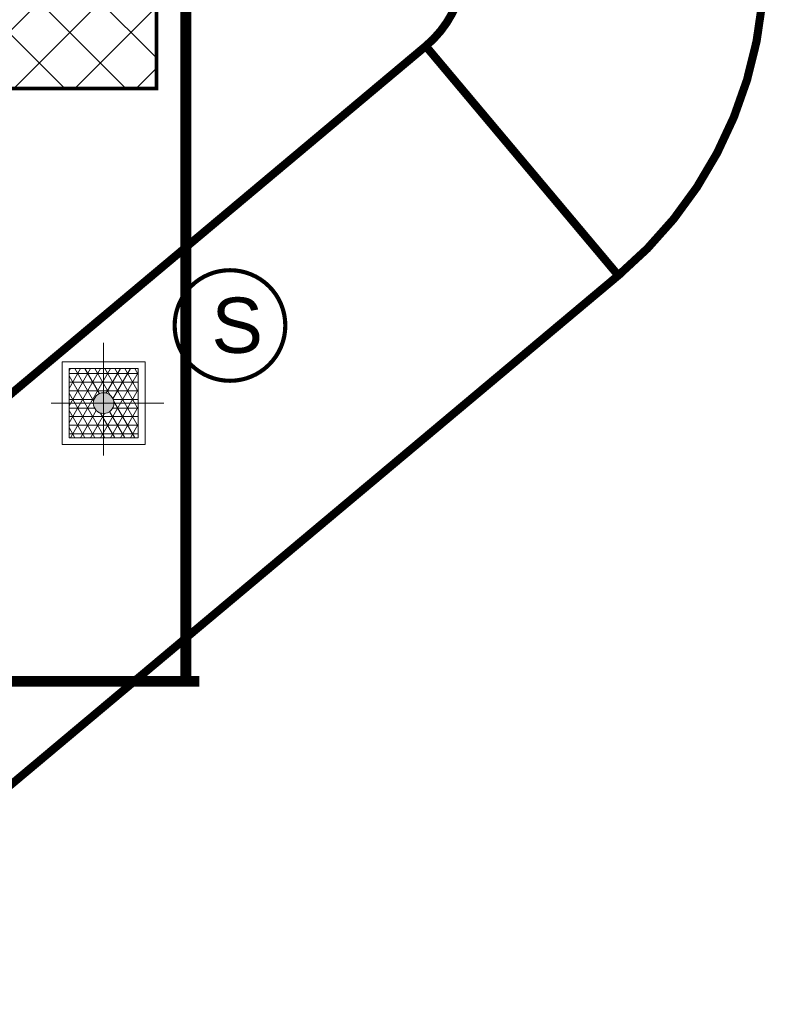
# Model space of a CAD drawing. Header units: millimetres. Extents: x -115221 to 194496, y -122556 to 375476.
# Tile 11 of 169: x 107120 to 108494, y -121817 to -120007. Entities that reach past the tile are written whole.
import ezdxf

# ---------------------------------------------------------------- set-up
doc = ezdxf.new("R2010")
doc.units = ezdxf.units.MM
for name, pattern in [('CONTINOUS', [0]), ('DASHED', [0.75, 0.5, -0.25]), ('HIDDEN', [0.375, 0.25, -0.125])]:
    doc.linetypes.add(name, pattern=pattern)
for name, color, linetype in [('AC-EX DUCT', 6, 'Continuous'), ('AC-FA GRILLE', 82, 'Continuous'), ('AC-SA DUCT', 150, 'Continuous'), ('EX HOOD', 30, 'Continuous'), ('EX OPENING', 6, 'Continuous'), ('LIGHTING A', 7, 'Continuous')]:
    doc.layers.add(name, color=color, linetype=linetype)
for name, color, linetype, lineweight in [('AC-EX HOOD', 30, 'Continuous', 15), ('ELE-SMOKE DETECTOR', 6, 'Continuous', 20), ('LIGHTING LAYOUT', 5, 'Continuous', 0), ('M-FA DUCT', 92, 'Continuous', 0)]:
    doc.layers.add(name, color=color, linetype=linetype, lineweight=lineweight)
doc.styles.get("Standard").update_dxf_attribs({"font": 'arial.ttf'})
pattern_1 = [(45, (-8395.18, -27118.96), (-56.1266, 56.1266), []), (135, (-8395.18, -27118.96), (-56.1266, -56.1266), [])]

# ---------------------------------------------------------------- blocks, each defined once
blk = doc.blocks.new('FA LINEAR GRILLE')
at = {"layer": 'AC-FA GRILLE', "color": 252}
for p, q in [((-936.513, -3782.715), (-936.513, -3808.715)), ((-935.513, -3782.715), (-935.513, -3808.715)), ((-934.513, -3782.715), (-934.513, -3808.715)), ((-933.513, -3782.715), (-933.513, -3808.715)), ((-932.513, -3782.715), (-932.513, -3808.715)), ((-931.513, -3782.715), (-931.513, -3808.715)), ((-930.513, -3782.715), (-930.513, -3808.715))]:
    blk.add_line(p, q, dxfattribs=at)
at = {"layer": 'AC-FA GRILLE', "const_width": 0.2}
blk.add_lwpolyline([(-937.513, -3782.715), (-929.513, -3782.715), (-929.513, -3808.715), (-937.513, -3808.715)], close=True, dxfattribs=at)
blk = doc.blocks.new('FA GRILLE')
at = {"layer": 'AC-FA GRILLE', "color": 252}
for p, q in [((-62.303, -1), (-0.303, -1)), ((-62.303, -2), (-0.303, -2)), ((-62.303, -3), (-0.303, -3)), ((-62.303, -4), (-0.303, -4)), ((-62.303, -5), (-0.303, -5)), ((-62.303, -6), (-0.303, -6)), ((-62.303, -7), (-0.303, -7))]:
    blk.add_line(p, q, dxfattribs=at)
at = {"layer": 'AC-FA GRILLE', "const_width": 0.2}
blk.add_lwpolyline([(-0.303, 0), (-0.303, -8), (-62.303, -8), (-62.303, 0)], close=True, dxfattribs=at)
blk = doc.blocks.new('A$C054ac0a6')
at = {"layer": 'EX HOOD'}
h = blk.add_hatch(dxfattribs=at)
h.set_pattern_fill('ANSI37', color=256, scale=25)
h.set_pattern_definition(pattern_1)
h.paths.add_polyline_path([(1590.2, 1066.8), (1615.6, 1092.2), (1615.6, 1270), (25.4, 1270), (25.4, 1066.8), (929.8, 1066.8), (929.8, 1066.8)], flags=16)
h.paths.add_polyline_path([(3276.6, 1066.8), (3276.6, 1270), (1686.4, 1270), (1686.4, 1066.8)], flags=16)
h.paths.add_polyline_path([(1892.1, 110.7), (2248.1, 110.7), (2248.1, 466.7), (1892.1, 466.7)], flags=16)
h.paths.add_polyline_path([(3302, 0), (1661, 0), (1661, 1295.4), (3302, 1295.4)])
h.paths.add_polyline_path([(2704.9, 466.7), (2704.9, 110.7), (3060.9, 110.7), (3060.9, 466.7)], flags=16)
h.paths.add_polyline_path([(1053.9, 110.7), (1409.9, 110.7), (1409.9, 466.7), (1053.9, 466.7)], flags=16)
h.paths.add_polyline_path([(1641, 0), (0, 0), (0, 1295.4), (1641, 1295.4)])
h.paths.add_polyline_path([(252.7, 466.7), (252.7, 110.7), (608.7, 110.7), (608.7, 466.7)], flags=16)
h.dxf.unprotected_set("ltscale", 0)
h = blk.add_hatch(dxfattribs=at)
h.set_pattern_fill('ANSI37', color=256, scale=25)
h.set_pattern_definition(pattern_1)
h.paths.add_polyline_path([(1590.2, 1066.8), (1615.6, 1092.2), (1615.6, 1270), (25.4, 1270), (25.4, 1066.8), (929.8, 1066.8), (929.8, 1066.8)], flags=16)
h.paths.add_polyline_path([(3276.6, 1066.8), (3276.6, 1270), (1686.4, 1270), (1686.4, 1066.8)], flags=16)
h.paths.add_polyline_path([(1892.1, 110.7), (2248.1, 110.7), (2248.1, 466.7), (1892.1, 466.7)], flags=16)
h.paths.add_polyline_path([(3302, 0), (1661, 0), (1661, 1295.4), (3302, 1295.4)])
h.paths.add_polyline_path([(2704.9, 466.7), (2704.9, 110.7), (3060.9, 110.7), (3060.9, 466.7)], flags=16)
h.paths.add_polyline_path([(1053.9, 110.7), (1409.9, 110.7), (1409.9, 466.7), (1053.9, 466.7)], flags=16)
h.paths.add_polyline_path([(1641, 0), (0, 0), (0, 1295.4), (1641, 1295.4)])
h.paths.add_polyline_path([(252.7, 466.7), (252.7, 110.7), (608.7, 110.7), (608.7, 466.7)], flags=16)
h.dxf.unprotected_set("ltscale", 0)
for p, q in [((1641, 0), (1641, 1295.4)), ((1641, 0), (1641, 1295.4)), ((1661, 0), (1661, 1295.4)), ((1661, 0), (1661, 1295.4))]:
    blk.add_line(p, q, dxfattribs=at)
at = {"layer": 'EX HOOD', "linetype": 'DASHED', "ltscale": 10}
for p, q in [((3302, 832.5), (0, 832.5)), ((3302, 832.5), (0, 832.5)), ((0, 512.9), (3302, 512.9)), ((0, 512.9), (3302, 512.9))]:
    blk.add_line(p, q, dxfattribs=at)
at = {"layer": 'EX HOOD', "const_width": 6.35}
blk.add_lwpolyline([(0, 0), (3302, 0), (3302, 1295.4), (0, 1295.4)], close=True, dxfattribs=at)
blk.add_lwpolyline([(0, 0), (3302, 0), (3302, 1295.4), (0, 1295.4)], close=True, dxfattribs=at)
at = {"layer": 'EX OPENING', "const_width": 12.7}
for points in [[(252.7, 466.7), (608.7, 466.7), (608.7, 110.7), (252.7, 110.7)], [(252.7, 466.7), (608.7, 466.7), (608.7, 110.7), (252.7, 110.7)], [(1053.9, 466.7), (1409.9, 466.7), (1409.9, 110.7), (1053.9, 110.7)], [(1053.9, 466.7), (1409.9, 466.7), (1409.9, 110.7), (1053.9, 110.7)], [(1892.1, 466.7), (2248.1, 466.7), (2248.1, 110.7), (1892.1, 110.7)], [(1892.1, 466.7), (2248.1, 466.7), (2248.1, 110.7), (1892.1, 110.7)], [(2704.9, 466.7), (3060.9, 466.7), (3060.9, 110.7), (2704.9, 110.7)], [(2704.9, 466.7), (3060.9, 466.7), (3060.9, 110.7), (2704.9, 110.7)]]:
    blk.add_lwpolyline(points, close=True, dxfattribs=at)
at = {"layer": 'M-FA DUCT', "linetype": 'HIDDEN', "ltscale": 300, "const_width": 2}
for points in [[(718.9, 1320.8), (58.5, 1320.8), (718.9, 1524), (58.5, 1524)], [(718.9, 1320.8), (58.5, 1320.8), (718.9, 1524), (58.5, 1524)], [(58.5, 1320.8), (718.9, 1320.8), (718.9, 1524), (58.5, 1524)], [(58.5, 1320.8), (718.9, 1320.8), (718.9, 1524), (58.5, 1524)], [(1582.5, 1320.8), (922.1, 1320.8), (1582.5, 1524), (922.1, 1524)], [(1582.5, 1320.8), (922.1, 1320.8), (1582.5, 1524), (922.1, 1524)], [(1582.5, 1320.8), (922.1, 1320.8), (922.1, 1524), (1582.5, 1524)], [(1582.5, 1320.8), (922.1, 1320.8), (922.1, 1524), (1582.5, 1524)], [(2379.9, 1320.8), (1719.5, 1320.8), (2379.9, 1524), (1719.5, 1524)], [(2379.9, 1320.8), (1719.5, 1320.8), (2379.9, 1524), (1719.5, 1524)], [(1719.5, 1320.8), (2379.9, 1320.8), (2379.9, 1524), (1719.5, 1524)], [(1719.5, 1320.8), (2379.9, 1320.8), (2379.9, 1524), (1719.5, 1524)], [(3243.5, 1320.8), (2583.1, 1320.8), (3243.5, 1524), (2583.1, 1524)], [(3243.5, 1320.8), (2583.1, 1320.8), (3243.5, 1524), (2583.1, 1524)], [(3243.5, 1320.8), (2583.1, 1320.8), (2583.1, 1524), (3243.5, 1524)], [(3243.5, 1320.8), (2583.1, 1320.8), (2583.1, 1524), (3243.5, 1524)], [(718.9, 1066.8), (58.5, 1066.8), (718.9, 1270), (58.5, 1270)], [(718.9, 1066.8), (58.5, 1066.8), (718.9, 1270), (58.5, 1270)], [(58.5, 1066.8), (718.9, 1066.8), (718.9, 1270), (58.5, 1270)], [(58.5, 1066.8), (718.9, 1066.8), (718.9, 1270), (58.5, 1270)], [(1582.5, 1066.8), (922.1, 1066.8), (1582.5, 1270), (922.1, 1270)], [(1582.5, 1066.8), (922.1, 1066.8), (1582.5, 1270), (922.1, 1270)], [(1582.5, 1066.8), (922.1, 1066.8), (922.1, 1270), (1582.5, 1270)], [(1582.5, 1066.8), (922.1, 1066.8), (922.1, 1270), (1582.5, 1270)], [(2379.9, 1066.8), (1719.5, 1066.8), (2379.9, 1270), (1719.5, 1270)], [(2379.9, 1066.8), (1719.5, 1066.8), (2379.9, 1270), (1719.5, 1270)], [(1719.5, 1066.8), (2379.9, 1066.8), (2379.9, 1270), (1719.5, 1270)], [(1719.5, 1066.8), (2379.9, 1066.8), (2379.9, 1270), (1719.5, 1270)], [(3243.5, 1066.8), (2583.1, 1066.8), (3243.5, 1270), (2583.1, 1270)], [(3243.5, 1066.8), (2583.1, 1066.8), (3243.5, 1270), (2583.1, 1270)], [(3243.5, 1066.8), (2583.1, 1066.8), (2583.1, 1270), (3243.5, 1270)], [(3243.5, 1066.8), (2583.1, 1066.8), (2583.1, 1270), (3243.5, 1270)]]:
    blk.add_lwpolyline(points, close=True, dxfattribs=at)
at = {"layer": 'AC-FA GRILLE', "lineweight": 5, "yscale": 25.4, "zscale": 25.4}
for name, p, xscale, rotation in [('FA LINEAR GRILLE', (-96022.5, 25133.6), 25.4, 90), ('FA LINEAR GRILLE', (-96022.5, 25133.6), 25.4, 90), ('FA LINEAR GRILLE', (97663.5, 25133.6), -25.4, 270), ('FA LINEAR GRILLE', (97663.5, 25133.6), -25.4, 270), ('FA LINEAR GRILLE', (98460.9, 25133.6), -25.4, 270), ('FA LINEAR GRILLE', (98460.9, 25133.6), -25.4, 270), ('FA LINEAR GRILLE', (-93497.9, 25133.6), 25.4, 90), ('FA LINEAR GRILLE', (-93497.9, 25133.6), 25.4, 90), ('FA GRILLE', (1615.6, 1066.8), -25.4, 180), ('FA GRILLE', (1615.6, 1066.8), -25.4, 180)]:
    blk.add_blockref(name, p, dxfattribs=dict(at, xscale=xscale, rotation=rotation))
at = {"layer": 'AC-FA GRILLE', "xscale": -25.4, "yscale": 25.4, "zscale": 25.4, "rotation": 180}
blk.add_blockref('FA GRILLE', (3276.6, 1066.8), dxfattribs=at)
blk.add_blockref('FA GRILLE', (3276.6, 1066.8), dxfattribs=at)
blk = doc.blocks.new('A$Ce7ba4ce5')
at = {"layer": 'AC-EX DUCT', "const_width": 20}
blk.add_lwpolyline([(-2713.8, -2917.2), (-1963.8, -2917.2), (-1963.8, -7476.3), (-1938.8, -7476.3), (-2738.8, -7476.3), (-2713.8, -7476.3)], close=True, dxfattribs=at)
at = {"layer": 'AC-SA DUCT', "const_width": 15}
blk.add_lwpolyline([(-1451.9, -6155.9), (-901.9, -6155.9, -0.221695), (-1169.8, -6730.5), (-1523.3, -6309.1, 0.221695)], format="xyb", close=True, dxfattribs=at)
blk.add_lwpolyline([(-1523.3, -6309.1), (-1169.8, -6730.5), (-2753.4, -8059.3), (-3106.9, -7637.9)], close=True, dxfattribs=at)
at = {"layer": 'AC-EX HOOD', "rotation": 90}
blk.add_blockref('A$C054ac0a6', (-2017.7, -6387), dxfattribs=at)
blk = doc.blocks.new('SDARFWER')
at = {"layer": 'LIGHTING LAYOUT', "ltscale": 500}
h = blk.add_hatch(dxfattribs=at)
h.set_pattern_fill('NET3', color=5, scale=4.999611, angle=360, style=0, double=1)
h.set_pattern_definition([(360, (2.9359, -0.5842), (1e-12, 0.624951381), []), (60, (2.9359, -0.5842), (-0.541223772, 0.31247569), []), (120, (2.9359, -0.5842), (-0.541223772, -0.31247569), [])])
h.paths.add_polyline_path([(37586.183, -7476.356), (37583.683, -7476.356), (37583.683, -7478.106, -0.414214), (37584.433, -7478.856), (37586.183, -7478.856)])
h.paths.add_polyline_path([(37583.683, -7476.356), (37581.183, -7476.356), (37581.183, -7478.856), (37582.933, -7478.856, -0.414214), (37583.683, -7478.106)])
h.paths.add_polyline_path([(37583.683, -7479.605, -0.414214), (37582.933, -7478.856), (37581.183, -7478.856), (37581.183, -7481.356), (37583.683, -7481.356)])
h.paths.add_polyline_path([(37586.183, -7478.856), (37584.433, -7478.856, -0.414214), (37583.683, -7479.605), (37583.683, -7481.356), (37586.183, -7481.356)])
at = {"layer": 'LIGHTING LAYOUT'}
blk.add_hatch(color=5, dxfattribs=at).paths.add_polyline_path([(37582.933, -7478.856, 1), (37584.433, -7478.856, 1)])
at = {"layer": 'LIGHTING LAYOUT', "color": 5, "ltscale": 500}
for p, q in [((37583.683, -7475.068), (37583.683, -7483.215)), ((37583.683, -7483.215), (37583.683, -7475.068)), ((37579.324, -7478.856), (37587.471, -7478.856))]:
    blk.add_line(p, q, dxfattribs=at)
at = {"layer": 'LIGHTING LAYOUT', "color": 5, "linetype": 'CONTINOUS', "ltscale": 0.5}
for points in [[(37580.683, -7475.856), (37586.683, -7475.856), (37586.683, -7481.856), (37580.683, -7481.856)], [(37581.183, -7476.356), (37586.183, -7476.356), (37586.183, -7481.356), (37581.183, -7481.356)]]:
    blk.add_lwpolyline(points, close=True, dxfattribs=at)
at = {"layer": 'LIGHTING LAYOUT', "color": 5}
blk.add_circle((37583.683, -7478.856), 0.75, dxfattribs=at)
blk.add_circle((37583.683, -7478.856), 0.75, dxfattribs=at)
blk = doc.blocks.new('A$C2a5c69ef')
at = {"layer": 'LIGHTING A', "color": 5, "lineweight": 0, "xscale": 25.4, "yscale": 25.4, "zscale": 25.4, "rotation": 180}
blk.add_blockref('SDARFWER', (962204, -196928.6), dxfattribs=at)
blk = doc.blocks.new('A$C535D7DF1')
at = {"layer": 'ELE-SMOKE DETECTOR', "const_width": 0.3}
blk.add_lwpolyline([(0, -4, 1), (0, 4, 1)], format="xyb", close=True, dxfattribs=at)
at = {"layer": 'ELE-SMOKE DETECTOR'}
blk.add_text('S', height=4, dxfattribs=at).set_placement((-1.339, -1.98))
blk = doc.blocks.new('A$C997a23df')
blk.add_blockref('A$Ce7ba4ce5', (0, -0.6))
blk.add_blockref('A$C2a5c69ef', (-9693.3, -0.1))
at = {"layer": 'ELE-SMOKE DETECTOR', "xscale": 25.4, "yscale": 25.4, "zscale": 25.4}
blk.add_blockref('A$C535D7DF1', (-1882.8, -6823.1), dxfattribs=at)

msp = doc.modelspace()

# ---------------------------------------------------------------- block references
msp.add_blockref('A$C997a23df', (109388.5, -113746.3))

doc.saveas('drawing.dxf')
